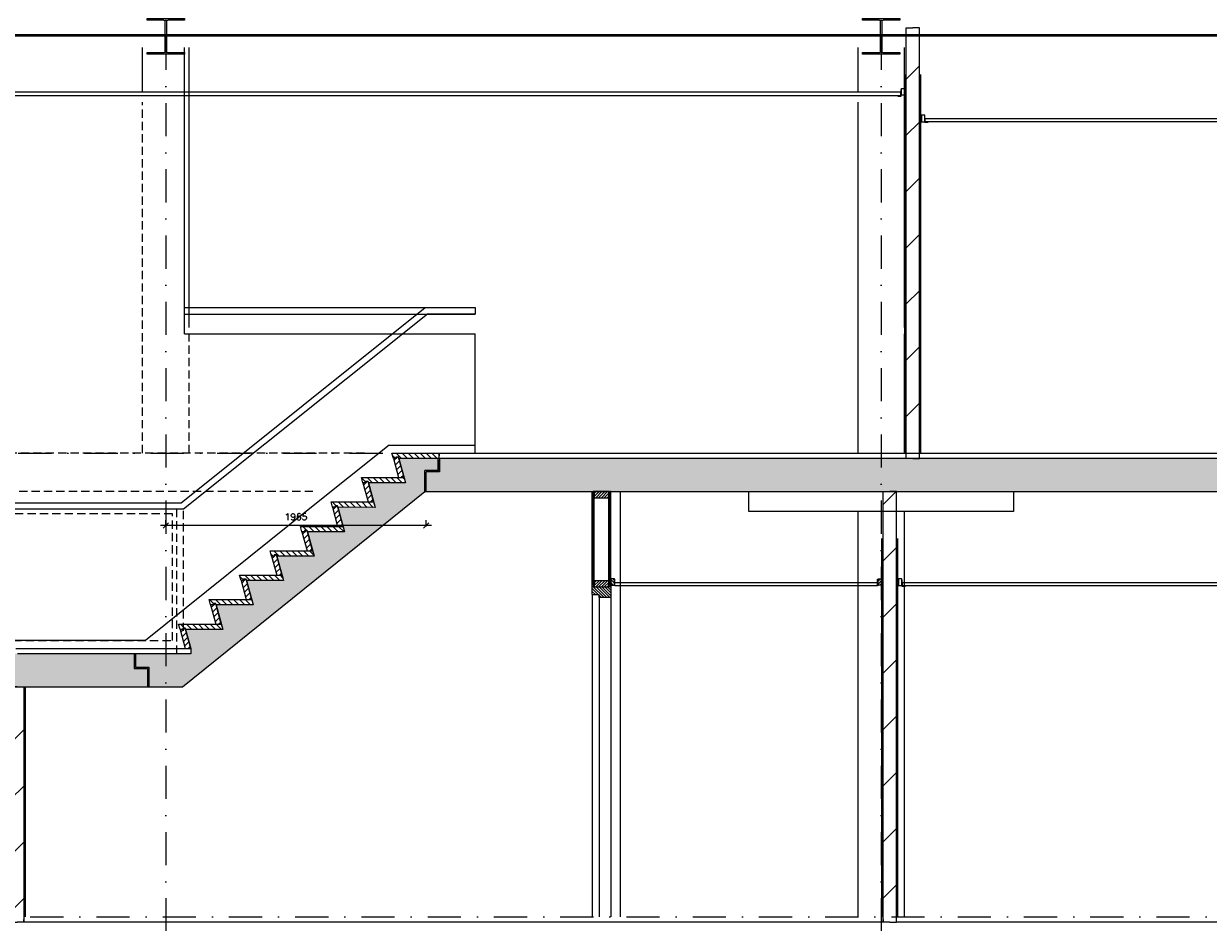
# Model space of a CAD drawing. Extents: x 0 to 317513, y 0 to 193913.
# Tile 32 of 105: x 213749 to 222692, y 99256 to 106037. Entities that reach past the tile are written whole.
import ezdxf

# ---------------------------------------------------------------- set-up
doc = ezdxf.new("R2010")
doc.units = 0
doc.header["$LTSCALE"] = 20
doc.header["$MEASUREMENT"] = 0
doc.header["$PDSIZE"] = -1
for name, pattern in [('DASHDOT', [25, 12.5, -6.25, 0, -6.25]), ('DD1', [2.66667, 1.66667, -0.5, 0, -0.5]), ('HIDDEN2', [4.6875, 3.125, -1.5625])]:
    doc.linetypes.add(name, pattern=pattern)
doc.layers.get('0').update_dxf_attribs({"linetype": 'CONTINUOUS'})
doc.layers.get('DEFPOINTS').update_dxf_attribs({"linetype": 'CONTINUOUS'})
for name, color, linetype in [('A--01A1_ACEER', 1, 'CONTINUOUS'), ('A--A22--_F123-', 9, 'CONTINUOUS'), ('A--A23--_F--3-', 9, 'CONTINUOUS'), ('A--A25--_F--3-', 9, 'CONTINUOUS'), ('A--A31--_F--3-', 9, 'CONTINUOUS'), ('A--A42--_F--3-', 9, 'CONTINUOUS'), ('A--L21--_F-23-', 4, 'CONTINUOUS'), ('A--L22--', 3, 'CONTINUOUS'), ('A--L22--_F--3-', 7, 'CONTINUOUS'), ('A--L22D2_BINNENWAND', 2, 'CONTINUOUS'), ('A--L22D3_BINNENWAND', 3, 'CONTINUOUS'), ('A--L22D4_BINNENWAND', 4, 'CONTINUOUS'), ('A--L23--', 7, 'CONTINUOUS'), ('A--L23--_F--3-', 7, 'CONTINUOUS'), ('A--L24A1_TRAPPEN', 1, 'CONTINUOUS'), ('A--L24A2_TRAPPEN', 2, 'CONTINUOUS'), ('A--L24D1_TRAPPEN1', 1, 'HIDDEN2'), ('A--L25--', 7, 'CONTINUOUS'), ('A--L25--_F-23-', 7, 'CONTINUOUS'), ('A--L28--', 7, 'CONTINUOUS'), ('A--L28--_F--3-', 1, 'CONTINUOUS'), ('A--L28D1_KONSTRUKTIES', 1, 'CONTINUOUS'), ('A--L28DC1_KONSTRUKTIES', 1, 'HIDDEN2'), ('A--L31--', 2, 'CONTINUOUS'), ('A--L31--_F--3-', 7, 'CONTINUOUS'), ('A--L35-D2-_PLAFONDS', 2, 'CONTINUOUS'), ('A--L35-D4-_PLAFONDS', 4, 'CONTINUOUS'), ('A--L42--', 7, 'CONTINUOUS'), ('A--L42--_F--3-', 7, 'CONTINUOUS'), ('A--M$1A-_F123-', 1, 'CONTINUOUS'), ('STRAMIEN', 8, 'DD1'), ('X--LR---_CP', 7, 'CONTINUOUS')]:
    doc.layers.add(name, color=color, linetype=linetype)
doc.styles.add('ALFA-0_25', font='ROMANS')
doc.dimstyles.new('STANDARD$0', dxfattribs={"dimscale": 50, "dimtxt": 2.5, "dimasz": 2, "dimexe": 2, "dimexo": 0, "dimgap": 2, "dimtad": 1, "dimdec": 0, "dimzin": 0, "dimdsep": 46, "dimtxsty": 'ALFA-0_25', "dimblk1": 'OBLIQUE', "dimblk2": 'OBLIQUE', "dimsah": 1, "dimcen": -3, "dimdle": 2, "dimclrd": 1, "dimclre": 1, "dimclrt": 2, "dimadec": 0, "dimazin": 0, "dimtfac": 0.666667, "dimtofl": 0, "dimtmove": 2, "dimatfit": 3, "dimldrblk": 'OBLIQUE', "dimfxl": 0, "dimtvp": 0.833333, "dimtolj": 1, "dimtzin": 0, "dimarcsym": 0})
pattern_1 = [(270, (0, 0), (4, -9e-16), [])]
pattern_2 = [(45, (177449.82, 14837.55), (22.45064, -22.45064), [])]
pattern_3 = [(135, (177449.82, 14837.55), (22.45064, 22.45064), [])]
pattern_4 = [(134, (397244.69, 0), (86.320776, 83.359004), []), (129, (397244.69, 0), (-143.64922, -10.04493), [15, -165]), (184, (397244.69, 0), (30.37155, 149.93121), [12, -132]), (78.5486, (397232.72, -0.84), (-113.27778, 139.88618), [12.74804, -140.22842]), (132.8158, (397245.38, 40), (-213.99344, -29.37358), [22.5, -247.5]), (82.3644, (397227.55, 37.55), (-183.50393, 198.05632), [19.12206, -210.3426]), (187.8158, (397245.38, 40), (-183.50378, 198.05647), [18, -198]), (158, (397225.21, 30.34), (-120.76856, -78.42802), [15, -165]), (213, (397225.21, 30.34), (-46.12453, 145.85721), [12, -132]), (107.5486, (397215.15, 23.81), (-166.893145, 67.42906), [12.74804, -140.22842]), (141.5, (397244.686, 0), (-1.269641, 66.611074), [0, -130.4, 0, -134, 0, -132.5]), (171.5, (397244.686, 0), (-51.229207, 79.788568), [0, -76.4, 0, -127.4, 0, -50.5]), (211.5, (397289.28, -0.78), (-106.826954, -2.64699), [0, -50, 0, -156, 0, -207]), (221.5, (397309.28, -1.13), (-116.270055, 22.053548), [0, -65, 0, -103.6, 0, -147]), (221.5, (397309.28, -1.13), (-116.270055, 22.053548), [0, -65, 0, -103.6, 0, -147])]

# ---------------------------------------------------------------- blocks, each defined once
blk = doc.blocks.new('Q020259-')
at = {"layer": 'A--A25--_F--3-'}
h = blk.add_hatch(dxfattribs=at)
h.set_pattern_fill('ALFALINE', color=256, scale=15, style=0, pattern_type=2)
h.set_pattern_definition([(45, (0, 0), (-10.6066, 10.6066), [])])
h.paths.add_polyline_path([(0, 0), (0, 46), (28, 46), (28, 0)])
at = {"layer": 'A--L25--_F-23-', "color": 2, "linetype": 'Continuous'}
blk.add_lwpolyline([(0, 0), (0, 46), (28, 46), (28, 0)], close=True, dxfattribs=at)
at = {"layer": 'X--LR---_CP'}
for p in [(0, 0), (0, 0), (28, 0)]:
    blk.add_point(p, dxfattribs=at)
blk = doc.blocks.new('*U903')
at = {"layer": 'A--A42--_F--3-', "linetype": 'Continuous'}
h = blk.add_hatch(dxfattribs=at)
h.set_pattern_fill('ALFALINE', color=256, scale=4, angle=225, style=0)
h.set_pattern_definition(pattern_1)
h.paths.add_polyline_path([(0, 0), (-7.5, 0), (-7.5, 700), (0, 700), (7.5, 700), (7.5, 0)])
at = {"layer": 'A--L42--_F--3-', "color": 3, "linetype": 'Continuous'}
for points in [[(0, 0), (-7.5, 0), (-7.5, 700), (0, 700)], [(0, 0), (7.5, 0), (7.5, 700), (0, 700)]]:
    blk.add_lwpolyline(points, dxfattribs=at)
blk = doc.blocks.new('*U902')
at = {"layer": 'A--A42--_F--3-', "linetype": 'Continuous'}
h = blk.add_hatch(dxfattribs=at)
h.set_pattern_fill('ALFALINE', color=256, scale=4, angle=225, style=0)
h.set_pattern_definition(pattern_1)
h.paths.add_polyline_path([(0, 0), (-7.5, 0), (-7.5, 700), (0, 700), (7.5, 700), (7.5, 0)])
at = {"layer": 'A--L42--_F--3-', "color": 3, "linetype": 'Continuous'}
for points in [[(0, 0), (-7.5, 0), (-7.5, 700), (0, 700)], [(0, 0), (7.5, 0), (7.5, 700), (0, 700)]]:
    blk.add_lwpolyline(points, dxfattribs=at)
blk = doc.blocks.new('*U900')
at = {"layer": 'A--A22--_F123-', "linetype": 'Continuous'}
h = blk.add_hatch(dxfattribs=at)
h.set_pattern_fill('ALFALINE', color=256, scale=300, style=0)
h.set_pattern_definition([(45, (-220287.35, -99255.9), (-212.13203, 212.13203), [])])
h.paths.add_polyline_path([(0, 0), (-50, 0), (-50, 3250), (0, 3250), (50, 3250), (50, 0)])
at = {"layer": 'A--L22--_F--3-', "color": 4, "linetype": 'Continuous'}
for points in [[(0, 0), (-50, 0), (-50, 3250), (0, 3250)], [(0, 0), (50, 0), (50, 3250), (0, 3250)]]:
    blk.add_lwpolyline(points, dxfattribs=at)
blk = doc.blocks.new('*U899')
at = {"layer": 'A--A22--_F123-', "linetype": 'Continuous'}
h = blk.add_hatch(dxfattribs=at)
h.set_pattern_fill('ALFALINE', color=256, scale=300, style=0)
h.set_pattern_definition([(45, (-220460.6, -102755.9), (-212.13203, 212.13203), [])])
h.paths.add_polyline_path([(0, 0), (-50, 0), (-50, 3250), (0, 3250), (50, 3250), (50, 0)])
at = {"layer": 'A--L22--_F--3-', "color": 4, "linetype": 'Continuous'}
for points in [[(0, 0), (-50, 0), (-50, 3250), (0, 3250)], [(0, 0), (50, 0), (50, 3250), (0, 3250)]]:
    blk.add_lwpolyline(points, dxfattribs=at)
blk = doc.blocks.new('*U882')
at = {"layer": 'A--L23--_F--3-', "color": 2, "linetype": 'Continuous'}
blk.add_lwpolyline([(0, 0), (0, 20), (18228.8, 20), (18228.8, 0)], dxfattribs=at)
blk = doc.blocks.new('*U875')
at = {"layer": 'A--L23--_F--3-', "color": 2, "linetype": 'Continuous'}
blk.add_lwpolyline([(0, 0), (0, -20), (-14053.4, -20), (-14053.4, 0)], dxfattribs=at)
blk = doc.blocks.new('_OBLIQUE')
at = {"color": 0, "linetype": 'ByBlock'}
blk.add_line((-0.5, -0.5), (0.5, 0.5), dxfattribs=at)
blk = doc.blocks.new('*D251')
at = {"color": 1, "linetype": 'ByBlock'}
for p, q in [((216827.3, 102250.7), (214782.3, 102250.7)), ((214822.3, 102243.8), (214822.3, 102290.7)), ((216787.3, 102243.8), (216787.3, 102290.7))]:
    blk.add_line(p, q, dxfattribs=at)
at = {"layer": 'DEFPOINTS', "color": 0, "linetype": 'ByBlock'}
for p in [(214822.3, 102250.7), (214822.3, 102243.8), (216787.3, 102243.8)]:
    blk.add_point(p, dxfattribs=at)
at = {"color": 1, "linetype": 'ByBlock', "xscale": 40, "yscale": 40, "zscale": 40, "rotation": 180}
blk.add_blockref('_OBLIQUE', (214822.3, 102250.7), dxfattribs=at)
at = {"color": 1, "linetype": 'ByBlock', "xscale": 40, "yscale": 40, "zscale": 40}
blk.add_blockref('_OBLIQUE', (216787.3, 102250.7), dxfattribs=at)
at = {"color": 2, "linetype": 'ByBlock', "insert": (215804.8, 102315.7), "char_height": 50, "attachment_point": 5, "style": 'ALFA-0_25'}
blk.add_mtext('\\A1;1965', dxfattribs=at)
blk = doc.blocks.new('*U861')
at = {"layer": 'A--A22--_F123-', "linetype": 'Continuous'}
h = blk.add_hatch(dxfattribs=at)
h.set_pattern_fill('ALFALINE', color=256, scale=300, style=0)
h.set_pattern_definition([(45, (-213699.4, -101031.87), (-212.13203, 212.13203), [])])
h.paths.add_polyline_path([(0, 0), (50, 0), (50, -1776), (0, -1776), (-50, -1776), (-50, 0)])
at = {"layer": 'A--L22--_F--3-', "color": 4, "linetype": 'Continuous'}
for points in [[(0, 0), (-50, 0), (-50, -1776), (0, -1776)], [(0, 0), (50, 0), (50, -1776), (0, -1776)]]:
    blk.add_lwpolyline(points, dxfattribs=at)
blk = doc.blocks.new('*U860')
at = {"layer": 'A--L23--_F--3-', "color": 2, "linetype": 'Continuous'}
blk.add_lwpolyline([(0, 0), (0, -20), (-6487.9, -20), (-6487.9, 0)], dxfattribs=at)
blk = doc.blocks.new('Q020497-')
at = {"layer": 'A--L28--_F--3-', "color": 4, "linetype": 'Continuous'}
blk.add_lwpolyline([(140, -135), (-140, -135), (-140, -122), (-16, -122, 0.414214), (-4, -110), (-4, 110, 0.414214), (-16, 122), (-140, 122), (-140, 135), (140, 135), (140, 122), (16, 122, 0.414214), (4, 110), (4, -110, 0.414214), (16, -122), (140, -122)], format="xyb", close=True, dxfattribs=at)
at = {"layer": 'X--LR---_CP'}
for p in [(-4, 0), (0, 0), (4, 0)]:
    blk.add_point(p, dxfattribs=at)

msp = doc.modelspace()

# ---------------------------------------------------------------- hatches: boundary and pattern name
at = {"layer": 'A--01A1_ACEER'}
h = msp.add_hatch(dxfattribs=at)
h.set_pattern_fill('AR-CONC', color=256, style=0)
h.set_pattern_definition([(130, (102890.5, 40831), (-182.18467, -15.93909), [19.05, -209.55]), (185, (102890.5, 40831), (35.24283, 191.05664), [15.24, -167.64]), (79.549, (102875.32, 40829.68), (-146.9425, 175.11669), [16.19, -178.09]), (133.8158, (102890.5, 40881.8), (-271.07904, -42.04233), [28.575, -314.325]), (83.3644, (102867.9, 40878.3), (-237.40423, 247.42556), [24.285, -267.135]), (188.816, (102890.5, 40881.8), (-237.4046, 247.4251), [22.86, -251.46]), (159, (102865.1, 40869.1), (-151.61488, -102.26552), [19.05, -209.55]), (214, (102865.1, 40869.1), (-61.80203, 184.18797), [15.24, -167.64]), (108.5486, (102852.47, 40860.58), (-213.4165, 81.92286), [16.19, -178.09]), (142.5, (102890.5, 40831.004), (-3.088603, 84.55504), [0, -165.608, 0, -170.18, 0, -168.275]), (172.5, (102890.5, 40831), (-66.81966, 100.180575), [0, -97.028, 0, -161.798, 0, -64.135]), (212.5, (102947.14, 40831.004), (-135.590595, -5.728744), [0, -63.5, 0, -198.12, 0, -262.89]), (222.5, (102972.54, 40831), (-148.12918, 25.42649), [0, -82.55, 0, -131.572, 0, -186.69])])
edge = h.paths.add_edge_path()
edge.add_line((216877.3, 102755.9), (216581.4, 102755.9))
edge.add_line((216581.4, 102755.9), (216631.6, 102571.3))
edge.add_line((216631.6, 102571.3), (216351.4, 102571.7))
edge.add_line((216351.4, 102571.7), (216401.6, 102387.1))
edge.add_line((216401.6, 102387.1), (216121.4, 102387.5))
edge.add_line((216121.4, 102387.5), (216171.6, 102202.9))
edge.add_line((216171.6, 102202.9), (215891.4, 102203.3))
edge.add_line((215891.4, 102203.3), (215941.6, 102018.7))
edge.add_line((215941.6, 102018.7), (215661.4, 102019))
edge.add_line((215661.4, 102019), (215711.6, 101834.5))
edge.add_line((215711.6, 101834.5), (215431.4, 101834.8))
edge.add_line((215431.4, 101834.8), (215481.6, 101650.3))
edge.add_line((215481.6, 101650.3), (215201.4, 101650.6))
edge.add_line((215201.4, 101650.6), (215251.6, 101466.1))
edge.add_line((215251.6, 101466.1), (214971.4, 101466.4))
edge.add_line((214971.4, 101466.4), (215010.6, 101322.2))
edge.add_line((215010.6, 101322.2), (215010.6, 101281.9))
edge.add_line((215010.6, 101281.9), (213701.6, 101281.9))
edge.add_line((213701.6, 101281.9), (213421.7, 101281.9))
edge.add_line((213421.7, 101281.9), (213471.6, 101097.7))
edge.add_line((213471.6, 101097.7), (213191.6, 101098))
edge.add_line((213191.6, 101098), (213241.6, 100913.5))
edge.add_line((213241.6, 100913.5), (212961.4, 100913.8))
edge.add_line((212961.4, 100913.8), (213011.6, 100729.2))
edge.add_line((213011.6, 100729.2), (212731.4, 100729.6))
edge.add_line((212731.4, 100729.6), (212781.6, 100545))
edge.add_line((212781.6, 100545), (212501.4, 100545.4))
edge.add_line((212501.4, 100545.4), (212551.6, 100360.8))
edge.add_line((212551.6, 100360.8), (212271.4, 100361.2))
edge.add_line((212271.4, 100361.2), (212321.6, 100176.6))
edge.add_line((212321.6, 100176.6), (212041.4, 100176.9))
edge.add_line((212041.4, 100176.9), (212091.6, 99992.4))
edge.add_line((212091.6, 99992.4), (211811.4, 99992.7))
edge.add_line((211811.4, 99992.7), (211861.6, 99808.2))
edge.add_line((211861.6, 99808.2), (211581.4, 99808.5))
edge.add_line((211581.4, 99808.5), (211631.6, 99624))
edge.add_line((211631.6, 99624), (211351.4, 99624.3))
edge.add_line((211351.4, 99624.3), (211401.6, 99439.8))
edge.add_line((211401.6, 99439.8), (211121.4, 99440.1))
edge.add_line((211121.4, 99440.1), (211171.5, 99255.9))
edge.add_line((211171.5, 99255.9), (211412, 99255.9))
edge.add_line((211412, 99255.9), (213629.4, 101031.9))
edge.add_line((213629.4, 101031.9), (214949.4, 101031.9))
edge.add_line((214949.4, 101031.9), (216777.3, 102505.9))
edge.add_line((216777.3, 102505.9), (216887.3, 102505.9))
h = msp.add_hatch(dxfattribs=at)
h.set_pattern_fill('ANSI31', color=256, scale=10, style=0)
h.set_pattern_definition(pattern_3)
edge = h.paths.add_edge_path()
edge.add_line((216559.5, 102755.9), (216540, 102755.9))
edge.add_line((216540, 102755.9), (216529.2, 102795.9))
edge.add_line((216529.2, 102795.9), (216882, 102795.9))
edge.add_line((216882, 102795.9), (216882, 102755.9))
edge.add_line((216882, 102755.9), (216581.4, 102755.9))
h = msp.add_hatch(dxfattribs=at)
h.set_pattern_fill('ANSI31', color=256, scale=10, angle=90, style=0)
h.set_pattern_definition(pattern_2)
h.paths.add_polyline_path([(216620.6, 102611.7), (216578.9, 102765.9), (216559.5, 102765.9), (216559.5, 102755.9), (216540, 102755.9), (216579.2, 102611.7)])
h = msp.add_hatch(dxfattribs=at)
h.set_pattern_fill('ANSI31', color=256, scale=10, style=0)
h.set_pattern_definition(pattern_3)
edge = h.paths.add_edge_path()
edge.add_line((216329.5, 102571.7), (216310, 102571.7))
edge.add_line((216310, 102571.7), (216299.2, 102611.7))
edge.add_line((216299.2, 102611.7), (216620.6, 102611.7))
edge.add_line((216620.6, 102611.7), (216631.6, 102571.3))
edge.add_line((216631.6, 102571.3), (216351.4, 102571.7))
h = msp.add_hatch(dxfattribs=at)
h.set_pattern_fill('ANSI31', color=256, scale=10, angle=90, style=0)
h.set_pattern_definition(pattern_2)
h.paths.add_polyline_path([(216390.6, 102427.5), (216348.9, 102581.7), (216329.5, 102581.7), (216329.5, 102571.7), (216310, 102571.7), (216349.2, 102427.5)])
h = msp.add_hatch(dxfattribs=at)
h.set_pattern_fill('ANSI31', color=256, scale=10, style=0)
h.set_pattern_definition(pattern_3)
edge = h.paths.add_edge_path()
edge.add_line((216099.5, 102387.5), (216080, 102387.5))
edge.add_line((216080, 102387.5), (216069.2, 102427.5))
edge.add_line((216069.2, 102427.5), (216390.6, 102427.5))
edge.add_line((216390.6, 102427.5), (216401.6, 102387.1))
edge.add_line((216401.6, 102387.1), (216121.4, 102387.5))
h = msp.add_hatch(dxfattribs=at)
h.set_pattern_fill('ANSI31', color=256, scale=10, angle=90, style=0)
h.set_pattern_definition(pattern_2)
h.paths.add_polyline_path([(216160.6, 102243.3), (216118.9, 102397.5), (216099.5, 102397.5), (216099.5, 102387.5), (216080, 102387.5), (216119.2, 102243.3)])
h = msp.add_hatch(dxfattribs=at)
h.set_pattern_fill('ANSI31', color=256, scale=10, style=0)
h.set_pattern_definition(pattern_3)
edge = h.paths.add_edge_path()
edge.add_line((215869.5, 102203.3), (215850, 102203.3))
edge.add_line((215850, 102203.3), (215839.2, 102243.3))
edge.add_line((215839.2, 102243.3), (216160.6, 102243.3))
edge.add_line((216160.6, 102243.3), (216171.6, 102202.9))
edge.add_line((216171.6, 102202.9), (215891.4, 102203.3))
h = msp.add_hatch(dxfattribs=at)
h.set_pattern_fill('ANSI31', color=256, scale=10, angle=90, style=0)
h.set_pattern_definition(pattern_2)
h.paths.add_polyline_path([(215930.6, 102059), (215888.9, 102213.3), (215869.5, 102213.3), (215869.5, 102203.3), (215850, 102203.3), (215889.2, 102059)])
h = msp.add_hatch(dxfattribs=at)
h.set_pattern_fill('ANSI31', color=256, scale=10, style=0)
h.set_pattern_definition(pattern_3)
edge = h.paths.add_edge_path()
edge.add_line((215639.5, 102019), (215620, 102019))
edge.add_line((215620, 102019), (215609.2, 102059))
edge.add_line((215609.2, 102059), (215930.6, 102059))
edge.add_line((215930.6, 102059), (215941.6, 102018.7))
edge.add_line((215941.6, 102018.7), (215661.4, 102019))
h = msp.add_hatch(dxfattribs=at)
h.set_pattern_fill('ANSI31', color=256, scale=10, angle=90, style=0)
h.set_pattern_definition(pattern_2)
h.paths.add_polyline_path([(215700.6, 101874.8), (215658.9, 102029), (215639.5, 102029), (215639.5, 102019), (215620, 102019), (215659.2, 101874.8)])
h = msp.add_hatch(dxfattribs=at)
h.set_pattern_fill('ANSI31', color=256, scale=10, style=0)
h.set_pattern_definition(pattern_3)
edge = h.paths.add_edge_path()
edge.add_line((215409.5, 101834.8), (215390, 101834.8))
edge.add_line((215390, 101834.8), (215379.2, 101874.8))
edge.add_line((215379.2, 101874.8), (215700.6, 101874.8))
edge.add_line((215700.6, 101874.8), (215711.6, 101834.5))
edge.add_line((215711.6, 101834.5), (215431.4, 101834.8))
h = msp.add_hatch(dxfattribs=at)
h.set_pattern_fill('ANSI31', color=256, scale=10, angle=90, style=0)
h.set_pattern_definition(pattern_2)
h.paths.add_polyline_path([(215470.6, 101690.6), (215428.9, 101844.8), (215409.5, 101844.8), (215409.5, 101834.8), (215390, 101834.8), (215429.2, 101690.6)])
h = msp.add_hatch(dxfattribs=at)
h.set_pattern_fill('ANSI31', color=256, scale=10, style=0)
h.set_pattern_definition(pattern_3)
edge = h.paths.add_edge_path()
edge.add_line((215179.5, 101650.6), (215160, 101650.6))
edge.add_line((215160, 101650.6), (215149.2, 101690.6))
edge.add_line((215149.2, 101690.6), (215470.6, 101690.6))
edge.add_line((215470.6, 101690.6), (215481.6, 101650.3))
edge.add_line((215481.6, 101650.3), (215201.4, 101650.6))
h = msp.add_hatch(dxfattribs=at)
h.set_pattern_fill('ANSI31', color=256, scale=10, angle=90, style=0)
h.set_pattern_definition(pattern_2)
h.paths.add_polyline_path([(215240.6, 101506.4), (215198.9, 101660.6), (215179.5, 101660.6), (215179.5, 101650.6), (215160, 101650.6), (215199.2, 101506.4)])
h = msp.add_hatch(dxfattribs=at)
h.set_pattern_fill('ANSI31', color=256, scale=10, style=0)
h.set_pattern_definition(pattern_3)
edge = h.paths.add_edge_path()
edge.add_line((214949.5, 101466.4), (214930, 101466.4))
edge.add_line((214930, 101466.4), (214919.2, 101506.4))
edge.add_line((214919.2, 101506.4), (215240.6, 101506.4))
edge.add_line((215240.6, 101506.4), (215251.6, 101466.1))
edge.add_line((215251.6, 101466.1), (214971.4, 101466.4))
h = msp.add_hatch(dxfattribs=at)
h.set_pattern_fill('ANSI31', color=256, scale=10, angle=90, style=0)
h.set_pattern_definition(pattern_2)
h.paths.add_polyline_path([(215010.6, 101322.2), (214968.9, 101476.4), (214949.5, 101476.4), (214949.5, 101466.4), (214930, 101466.4), (214969.2, 101322.2)])
at = {"layer": 'A--A23--_F--3-'}
h = msp.add_hatch(dxfattribs=at)
h.set_pattern_fill('ALFABET', color=256, scale=20, angle=1, style=0, pattern_type=2)
h.set_pattern_definition(pattern_4)
h.paths.add_polyline_path([(219125.6, 102755.9), (219125.6, 102505.9), (216887.3, 102505.9), (216787.3, 102505.9), (216787.3, 102656), (216887.3, 102656), (216887.3, 102755.9)])
h.paths.add_polyline_path([(219125.6, 102505.9), (219125.6, 102755.9), (220222.3, 102755.9), (220222.3, 102505.9)])
h = msp.add_hatch(dxfattribs=at)
h.set_pattern_fill('ALFABET', color=256, scale=20, angle=1, style=0, pattern_type=2)
h.set_pattern_definition(pattern_4)
h.paths.add_polyline_path([(225622.3, 102505.9), (225622.3, 102755.9), (220222.3, 102755.9), (220222.3, 102505.9)])
at = {"layer": 'A--A25--_F--3-'}
h = msp.add_hatch(dxfattribs=at)
h.set_pattern_fill('ALFALINE', color=256, scale=15, angle=-90, style=0, pattern_type=2)
h.set_pattern_definition([(225, (218165.59, 102705.898), (-10.6066, 10.6066), [])])
h.paths.add_polyline_path([(218165.6, 102505.9), (218056.6, 102505.9), (218056.6, 102459.9), (218165.6, 102459.9)])
h = msp.add_hatch(dxfattribs=at)
h.set_pattern_fill('ALFALINE', color=256, scale=15, angle=-90, style=0, pattern_type=2)
h.set_pattern_definition([(225, (218165.59, 102032.898), (-10.6066, 10.6066), [])])
h.paths.add_polyline_path([(218165.6, 101832.9), (218056.6, 101832.9), (218056.6, 101786.9), (218165.6, 101786.9)])
at = {"layer": 'A--A31--_F--3-'}
h = msp.add_hatch(dxfattribs=at)
h.set_pattern_fill('ALFALINE', color=256, scale=15, style=0, pattern_type=2)
h.set_pattern_definition([(135, (218180.59, 101995.898), (10.6066, 10.6066), [])])
h.paths.add_polyline_path([(218043.7, 101726.9), (218041.6, 101729), (218041.6, 101786.9), (218041.6, 101795.9), (218056.6, 101795.9), (218056.6, 101786.9), (218165.6, 101786.9), (218165.6, 101795.9), (218180.6, 101795.9), (218180.6, 101722.9), (218180.6, 101706.9), (218179.6, 101705.9), (218093.6, 101705.9), (218092.6, 101706.9), (218092.6, 101714.9), (218092.6, 101726.2), (218091.9, 101726.9)])

# ---------------------------------------------------------------- linework, layer by layer
for p, q in [((218041.6, 101793.8), (218041.6, 101880.2)), ((218056.6, 101793.8), (218056.6, 101880.2)), ((218165.6, 101792.7), (218165.6, 101884.6)), ((218180.6, 101792.7), (218180.6, 101884.6)), ((220227.3, 101792.7), (220227.3, 101884.6))]:
    msp.add_line(p, q)
at = {"layer": 'A--01A1_ACEER'}
for p, q in [((214647.3, 105520.9), (214647.3, 105855.9)), ((220047.3, 105520.9), (220047.3, 105855.9)), ((220047.3, 99295.9), (220047.3, 102355.9)), ((218180.6, 101795.9), (218180.6, 99295.9)), ((218041.6, 101726.9), (218041.6, 99295.9)), ((218092.6, 101705.9), (218092.6, 99295.9)), ((213759.4, 101031.9), (213759.4, 99295.9))]:
    msp.add_line(p, q, dxfattribs=at)
at = {"layer": 'A--L21--_F-23-', "linetype": 'Continuous'}
for points in [[(235193.3, 102755.9), (235193.3, 102755.9), (216887.3, 102755.9), (216887.3, 102656)], [(216887.3, 102505.9), (235193.3, 102505.9), (235193.3, 102675.9)]]:
    msp.add_lwpolyline(points, dxfattribs=at)
at = {"layer": 'A--L22D2_BINNENWAND'}
for p, q in [((220400.6, 102795.9), (220400.6, 105652.6)), ((220520.6, 102795.9), (220520.6, 105652.6)), ((220227.4, 99295.9), (220227.3, 102152.6)), ((220347.4, 99295.9), (220347.4, 102152.6))]:
    msp.add_line(p, q, dxfattribs=at)
at = {"layer": 'A--L22D3_BINNENWAND'}
for p, q in [((214962.3, 103695.9), (214962.3, 105855.9)), ((214962.3, 103695.9), (217158, 103695.9)), ((217158, 102795.9), (217158, 103695.9)), ((218255.6, 99295.9), (218255.6, 102505.9))]:
    msp.add_line(p, q, dxfattribs=at)
at = {"layer": 'A--L22D4_BINNENWAND'}
for p, q in [((216877.3, 102666), (216877.3, 102755.9)), ((216777.3, 102505.9), (216777.3, 102666)), ((216877.3, 102666), (216777.3, 102666)), ((216887.3, 102656), (216887.3, 102746)), ((216787.3, 102505.9), (216787.3, 102656)), ((216887.3, 102656), (216787.3, 102656))]:
    msp.add_line(p, q, dxfattribs=at)
for points in [[(216877.3, 102755.9), (216877.3, 102755.9), (216581.4, 102755.9), (216631.6, 102571.3), (216351.4, 102571.7), (216401.6, 102387.1), (216121.4, 102387.5), (216171.6, 102202.9), (215891.4, 102203.3), (215941.6, 102018.7), (215661.4, 102019), (215711.6, 101834.5), (215431.4, 101834.8), (215481.6, 101650.3), (215201.4, 101650.6), (215251.6, 101466.1), (214971.4, 101466.4), (215010.6, 101322.2), (215010.6, 101281.9), (213701.6, 101281.9)], [(213629.4, 101031.9), (214949.4, 101031.9), (216777.3, 102505.9), (216887.3, 102505.9)], [(214584.4, 101281.9), (214584.4, 101171.9), (214684.4, 101171.9), (214684.4, 101031.9)], [(214594.4, 101281.9), (214594.4, 101181.9), (214694.4, 101181.9), (214694.4, 101031.9)]]:
    msp.add_lwpolyline(points, dxfattribs=at)
at = {"layer": 'A--L24A1_TRAPPEN'}
for p, q in [((214962.3, 103895.9), (217158, 103895.9)), ((214962.3, 103845.9), (217158, 103845.9)), ((216508.1, 102855.9), (215910.6, 102377.3)), ((216508.1, 102855.9), (217158, 102855.9)), ((215910.6, 102377.3), (214668.1, 101382.2)), ((214668.1, 101382.2), (213348.1, 101382.2))]:
    msp.add_line(p, q, dxfattribs=at)
msp.add_lwpolyline([(211136.5, 100434), (213618.9, 102422.2), (214938.9, 102422.2), (216778.9, 103895.9), (217158, 103895.9), (217158, 103845.9), (216796.5, 103845.9), (214956.5, 102372.2), (213636.5, 102372.2), (212389, 101373)], dxfattribs=at)
at = {"layer": 'A--L24A2_TRAPPEN'}
for p, q in [((216529.2, 102795.9), (216882, 102795.9)), ((216882, 102795.9), (218142.5, 102795.9)), ((216160.6, 102427.5), (216390.6, 102427.5)), ((216160.6, 102427.5), (216390.6, 102427.5)), ((215930.6, 102243.3), (216160.6, 102243.3)), ((215930.6, 102243.3), (216160.6, 102243.3)), ((215700.6, 102059), (215930.6, 102059)), ((215700.6, 102059), (215930.6, 102059)), ((215470.6, 101874.8), (215700.6, 101874.8)), ((215470.6, 101874.8), (215700.6, 101874.8)), ((215240.6, 101690.6), (215470.6, 101690.6)), ((215240.6, 101690.6), (215470.6, 101690.6)), ((213690.6, 101322.2), (215010.6, 101322.2))]:
    msp.add_line(p, q, dxfattribs=at)
for points in [[(216559.5, 102755.9), (216540, 102755.9), (216529.2, 102795.9), (216882, 102795.9), (216882, 102755.9), (216581.4, 102755.9)], [(216559.5, 102755.9), (216540, 102755.9), (216529.2, 102795.9), (216882, 102795.9), (216882, 102755.9), (216581.4, 102755.9)], [(216329.5, 102571.7), (216310, 102571.7), (216299.2, 102611.7), (216620.6, 102611.7), (216631.6, 102571.3), (216351.4, 102571.7)], [(216329.5, 102571.7), (216310, 102571.7), (216299.2, 102611.7), (216620.6, 102611.7), (216631.6, 102571.3), (216351.4, 102571.7)], [(216099.5, 102387.5), (216080, 102387.5), (216069.2, 102427.5), (216390.6, 102427.5), (216401.6, 102387.1), (216121.4, 102387.5)], [(216099.5, 102387.5), (216080, 102387.5), (216069.2, 102427.5), (216390.6, 102427.5), (216401.6, 102387.1), (216121.4, 102387.5)], [(215869.5, 102203.3), (215850, 102203.3), (215839.2, 102243.3), (216160.6, 102243.3), (216171.6, 102202.9), (215891.4, 102203.3)], [(215869.5, 102203.3), (215850, 102203.3), (215839.2, 102243.3), (216160.6, 102243.3), (216171.6, 102202.9), (215891.4, 102203.3)], [(215639.5, 102019), (215620, 102019), (215609.2, 102059), (215930.6, 102059), (215941.6, 102018.7), (215661.4, 102019)], [(215639.5, 102019), (215620, 102019), (215609.2, 102059), (215930.6, 102059), (215941.6, 102018.7), (215661.4, 102019)], [(215409.5, 101834.8), (215390, 101834.8), (215379.2, 101874.8), (215700.6, 101874.8), (215711.6, 101834.5), (215431.4, 101834.8)], [(215409.5, 101834.8), (215390, 101834.8), (215379.2, 101874.8), (215700.6, 101874.8), (215711.6, 101834.5), (215431.4, 101834.8)], [(215179.5, 101650.6), (215160, 101650.6), (215149.2, 101690.6), (215470.6, 101690.6), (215481.6, 101650.3), (215201.4, 101650.6)], [(215179.5, 101650.6), (215160, 101650.6), (215149.2, 101690.6), (215470.6, 101690.6), (215481.6, 101650.3), (215201.4, 101650.6)], [(214949.5, 101466.4), (214930, 101466.4), (214919.2, 101506.4), (215240.6, 101506.4), (215251.6, 101466.1), (214971.4, 101466.4)], [(214949.5, 101466.4), (214930, 101466.4), (214919.2, 101506.4), (215240.6, 101506.4), (215251.6, 101466.1), (214971.4, 101466.4)]]:
    msp.add_lwpolyline(points, dxfattribs=at)
for points in [[(216620.6, 102611.7), (216578.9, 102765.9), (216559.5, 102765.9), (216559.5, 102755.9), (216540, 102755.9), (216579.2, 102611.7)], [(216620.6, 102611.7), (216578.9, 102765.9), (216559.5, 102765.9), (216559.5, 102755.9), (216540, 102755.9), (216579.2, 102611.7)], [(216390.6, 102427.5), (216348.9, 102581.7), (216329.5, 102581.7), (216329.5, 102571.7), (216310, 102571.7), (216349.2, 102427.5)], [(216390.6, 102427.5), (216348.9, 102581.7), (216329.5, 102581.7), (216329.5, 102571.7), (216310, 102571.7), (216349.2, 102427.5)], [(216160.6, 102243.3), (216118.9, 102397.5), (216099.5, 102397.5), (216099.5, 102387.5), (216080, 102387.5), (216119.2, 102243.3)], [(216160.6, 102243.3), (216118.9, 102397.5), (216099.5, 102397.5), (216099.5, 102387.5), (216080, 102387.5), (216119.2, 102243.3)], [(215930.6, 102059), (215888.9, 102213.3), (215869.5, 102213.3), (215869.5, 102203.3), (215850, 102203.3), (215889.2, 102059)], [(215930.6, 102059), (215888.9, 102213.3), (215869.5, 102213.3), (215869.5, 102203.3), (215850, 102203.3), (215889.2, 102059)], [(215700.6, 101874.8), (215658.9, 102029), (215639.5, 102029), (215639.5, 102019), (215620, 102019), (215659.2, 101874.8)], [(215700.6, 101874.8), (215658.9, 102029), (215639.5, 102029), (215639.5, 102019), (215620, 102019), (215659.2, 101874.8)], [(215470.6, 101690.6), (215428.9, 101844.8), (215409.5, 101844.8), (215409.5, 101834.8), (215390, 101834.8), (215429.2, 101690.6)], [(215470.6, 101690.6), (215428.9, 101844.8), (215409.5, 101844.8), (215409.5, 101834.8), (215390, 101834.8), (215429.2, 101690.6)], [(215240.6, 101506.4), (215198.9, 101660.6), (215179.5, 101660.6), (215179.5, 101650.6), (215160, 101650.6), (215199.2, 101506.4)], [(215240.6, 101506.4), (215198.9, 101660.6), (215179.5, 101660.6), (215179.5, 101650.6), (215160, 101650.6), (215199.2, 101506.4)], [(215010.6, 101322.2), (214968.9, 101476.4), (214949.5, 101476.4), (214949.5, 101466.4), (214930, 101466.4), (214969.2, 101322.2)], [(215010.6, 101322.2), (214968.9, 101476.4), (214949.5, 101476.4), (214949.5, 101466.4), (214930, 101466.4), (214969.2, 101322.2)]]:
    msp.add_lwpolyline(points, close=True, dxfattribs=at)
at = {"layer": 'A--L24D1_TRAPPEN1'}
for p, q in [((214906.5, 101282), (214906.5, 102372.2)), ((214956.5, 101454.2), (214956.5, 102372.2))]:
    msp.add_line(p, q, dxfattribs=at)
msp.add_lwpolyline([(214871.5, 101382.2), (214871.5, 102337.2), (213671.5, 102337.2), (213671.5, 101382.2), (214871.5, 101382.2)], dxfattribs=at)
at = {"layer": 'A--L25--_F-23-', "color": 2, "linetype": 'Continuous'}
for points in [[(218165.6, 102505.9), (218056.6, 102505.9), (218056.6, 102459.9), (218165.6, 102459.9)], [(218165.6, 101832.9), (218056.6, 101832.9), (218056.6, 101786.9), (218165.6, 101786.9)]]:
    msp.add_lwpolyline(points, close=True, dxfattribs=at)
at = {"layer": 'A--L28D1_KONSTRUKTIES'}
for p, q in [((238578.1, 105951.4), (209545.1, 105951.4)), ((238578.1, 105942.9), (209545.1, 105942.9)), ((214997.3, 103745.3), (214997.3, 105855.9)), ((220397.3, 103745.3), (220397.3, 105855.9)), ((220047.3, 102795.9), (220047.3, 105443.8)), ((220397.3, 102795.9), (220397.3, 103695.9)), ((220397.3, 99295.9), (220397.3, 102355.9))]:
    msp.add_line(p, q, dxfattribs=at)
msp.add_lwpolyline([(221222.3, 102505.9), (221222.3, 102355.9), (219222.3, 102355.9), (219222.3, 102505.9)], dxfattribs=at)
at = {"layer": 'A--L28DC1_KONSTRUKTIES'}
for p, q in [((214647.3, 102795.9), (214647.3, 105443.8)), ((214997.3, 102795.9), (214997.3, 103695.9)), ((216321.5, 102795.9), (209529.6, 102795.9)), ((215933.2, 102505.9), (209529.6, 102505.9))]:
    msp.add_line(p, q, dxfattribs=at)
at = {"layer": 'A--L31--'}
msp.add_line((209464, 105495.9), (216703.6, 105495.9), dxfattribs=at)
at = {"layer": 'A--L31--_F--3-', "color": 2, "linetype": 'Continuous'}
msp.add_lwpolyline([(218043.7, 101726.9), (218041.6, 101729), (218041.6, 101786.9), (218041.6, 101795.9), (218056.6, 101795.9), (218056.6, 101795.9), (218056.6, 101786.9), (218165.6, 101786.9), (218165.6, 101795.9), (218180.6, 101795.9), (218180.6, 101722.9), (218180.6, 101706.9), (218179.6, 101705.9), (218093.6, 101705.9), (218092.6, 101706.9), (218092.6, 101714.9), (218092.6, 101726.2), (218091.9, 101726.9)], close=True, dxfattribs=at)
at = {"layer": 'A--L35-D2-_PLAFONDS'}
for points in [[(220370.8, 105520.9), (209464, 105520.9), (209464, 105495.9), (220370.8, 105495.9)], [(220400.6, 105497.4), (220375.6, 105497.4), (220375.6, 105547.4), (220400.6, 105547.4)], [(220525.6, 105297.1), (220550.6, 105297.1), (220550.6, 105347.1), (220525.6, 105347.1)], [(220555.3, 105320.7), (232405.7, 105320.7), (232405.7, 105295.7), (220555.3, 105295.7)], [(220352.4, 101797.1), (220377.4, 101797.1), (220377.4, 101847.1), (220352.4, 101847.1)], [(220382.1, 101820.7), (232405.7, 101820.7), (232405.7, 101795.7), (220382.1, 101795.7)]]:
    msp.add_lwpolyline(points, close=True, dxfattribs=at)
msp.add_lwpolyline([(218212.8, 101820.9), (220195.1, 101820.9), (220195.1, 101795.9), (218212.8, 101795.9)], dxfattribs=at)
at = {"layer": 'A--L35-D4-_PLAFONDS'}
for p, q in [((220373.4, 105490.3), (220373.4, 105540.3)), ((220348.4, 105490.3), (220373.4, 105490.3)), ((220552.8, 105290.1), (220552.8, 105340.1)), ((220577.8, 105290.1), (220552.8, 105290.1)), ((218212.8, 101793.9), (218212.8, 101843.9)), ((218212.8, 101793.9), (218212.8, 101843.9)), ((218212.8, 101793.9), (218212.8, 101843.9)), ((218212.8, 101793.9), (218212.8, 101843.9)), ((220195.1, 101793.9), (220195.1, 101843.9)), ((220195.1, 101793.9), (220195.1, 101843.9)), ((220379.6, 101790.1), (220379.6, 101840.1)), ((220404.6, 101790.1), (220379.6, 101790.1))]:
    msp.add_line(p, q, dxfattribs=at)
at = {"layer": 'STRAMIEN', "linetype": 'DASHDOT'}
for p, q in [((214822.3, 109939.1), (214822.3, 90566.6)), ((220222.3, 109939.1), (220222.3, 90566.6)), ((139193.8, 102795.9), (241970.6, 102795.9)), ((139283.9, 99295.9), (241970.6, 99295.9))]:
    msp.add_line(p, q, dxfattribs=at)
at = {"layer": 'X--LR---_CP'}
for p in [(218165.6, 101786.9), (218180.6, 101795.9), (218180.6, 101795.9), (218180.6, 101795.9), (218180.6, 101795.9), (218180.6, 101795.9), (218180.6, 101795.9)]:
    msp.add_point(p, dxfattribs=at)

# ---------------------------------------------------------------- block references
at = {"layer": 'A--L22--'}
for name, p in [('*U899', (220460.6, 102755.9)), ('*U900', (220287.4, 99255.9)), ('*U861', (213699.4, 101031.9))]:
    msp.add_blockref(name, p, dxfattribs=at)
at = {"layer": 'A--L23--'}
for name, p in [('*U882', (216887.3, 102775.9)), ('*U860', (220237.4, 99275.9)), ('*U875', (234390.7, 99275.9))]:
    msp.add_blockref(name, p, dxfattribs=at)
at = {"layer": 'A--L25--', "xscale": -1}
msp.add_blockref('Q020259-', (218208.6, 101800.9), dxfattribs=at)
msp.add_blockref('Q020259-', (218208.6, 101800.9), dxfattribs=at)
msp.add_blockref('Q020259-', (218208.6, 101800.9), dxfattribs=at)
msp.add_blockref('Q020259-', (218208.6, 101800.9), dxfattribs=at)
at = {"layer": 'A--L25--'}
msp.add_blockref('Q020259-', (220199.3, 101800.9), dxfattribs=at)
msp.add_blockref('Q020259-', (220199.3, 101800.9), dxfattribs=at)
at = {"layer": 'A--L28--'}
for p in [(214822.3, 105940.9), (220222.3, 105940.9)]:
    msp.add_blockref('Q020497-', p, dxfattribs=at)
at = {"layer": 'A--L42--'}
for name, p in [('*U903', (218049.1, 101805.9)), ('*U902', (218173.1, 101805.9))]:
    msp.add_blockref(name, p, dxfattribs=at)

# ---------------------------------------------------------------- dimensions: what is measured, and where the dimension line sits
at = {"layer": 'A--M$1A-_F123-'}
dim = msp.add_linear_dim(base=(214822.3, 102250.7), p1=(216787.3, 102243.8), p2=(214822.3, 102243.8), dimstyle='STANDARD$0', override={"dimscale": 20, "dimclrt": 2, "dimtix": 0, "dimtofl": 0}, dxfattribs=at)
dim.commit()
dim.dimension.update_dxf_attribs({"geometry": '*D251', "text_midpoint": (215804.8, 102315.7)})

doc.saveas('drawing.dxf')
